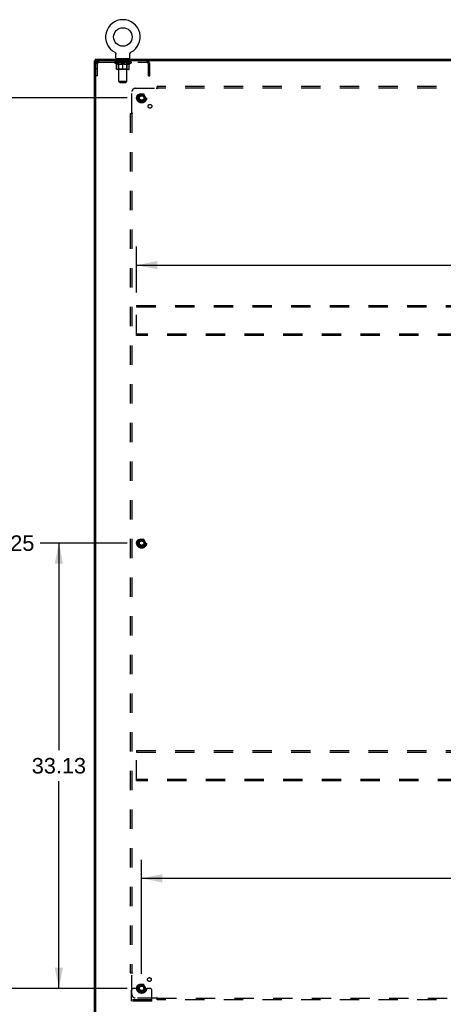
# Model space of a CAD drawing. Header units: inches. Extents: x 0 to 262, y 0 to 169.
# Tile 39 of 40: x 175 to 207, y 57 to 130. Entities that reach past the tile are written whole.
import ezdxf

# ---------------------------------------------------------------- set-up
doc = ezdxf.new("R2010")
doc.units = ezdxf.units.IN
doc.header["$LTSCALE"] = 14.384615
doc.header["$MEASUREMENT"] = 0
doc.linetypes.add('HIDDEN', pattern=[0.2, 0.1, -0.1])
doc.layers.get('0').update_dxf_attribs({"linetype": 'CONTINUOUS'})
for name, color, linetype in [('02___PRT_ALL_AXES', 7, 'CONTINUOUS'), ('BACK_SPLIT_NO', 7, 'CONTINUOUS'), ('DEFAULT_2', 8, 'HIDDEN')]:
    doc.layers.add(name, color=color, linetype=linetype)
doc.styles.get("Standard").update_dxf_attribs({"font": 'arial.ttf'})
doc.dimstyles.new('DIMSTYLE_1', dxfattribs={"dimtxt": 1.153846, "dimasz": 1.538462, "dimexe": 0.09, "dimexo": 0.07, "dimgap": 0.0375, "dimtad": 0, "dimtih": 1, "dimtoh": 1, "dimzin": 4, "dimdsep": 46, "dimtxsty": 'Standard', "dimblk": '_FILLED', "dimblk1": '_FILLED', "dimblk2": '_FILLED', "dimcen": 0.09, "dimazin": 1, "dimtfac": 1, "dimtdec": 3, "dimtofl": 0, "dimtmove": 0, "dimatfit": 3, "dimldrblk": '_FILLED', "dimfxl": 1, "dimtolj": 1, "dimtzin": 4, "dimarcsym": 0})

# ---------------------------------------------------------------- blocks, each defined once
blk = doc.blocks.new('_FILLED')
at = {"color": 0, "linetype": 'ByBlock'}
blk.add_solid([(0, 0), (-1, 0.2), (-1, -0.2)], dxfattribs=at)
blk = doc.blocks.new('*D1')
at = {"layer": 'BACK_SPLIT_NO', "color": 2, "linetype": 'Continuous'}
for p, q in [((183.256, 91.421), (176.793, 91.421)), ((178.178, 91.421), (178.178, 76.012)), ((178.178, 58.296), (178.178, 73.704)), ((183.256, 58.296), (176.793, 58.296))]:
    blk.add_line(p, q, dxfattribs=at)
at = {"layer": 'BACK_SPLIT_NO', "color": 2, "linetype": 'Continuous', "xscale": 1.5384615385, "yscale": 1.5384615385, "zscale": 1.5384615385}
for p, rotation in [((178.178, 91.421), 90), ((178.178, 58.296), 270)]:
    blk.add_blockref('_FILLED', p, dxfattribs=dict(at, rotation=rotation))
at = {"layer": 'BACK_SPLIT_NO', "color": 2, "linetype": 'Continuous', "insert": (178.178, 75.435), "char_height": 1.1538, "width": 4.03203, "attachment_point": 2, "line_spacing_factor": 0.9}
blk.add_mtext('33.13', dxfattribs=at)
blk = doc.blocks.new('*D2')
at = {"layer": 'BACK_SPLIT_NO', "color": 2, "linetype": 'Continuous'}
for p, q in [((183.256, 124.546), (172.953, 124.546)), ((174.337, 124.546), (174.337, 92.575)), ((174.337, 58.296), (174.337, 90.267)), ((183.256, 58.296), (172.953, 58.296))]:
    blk.add_line(p, q, dxfattribs=at)
at = {"layer": 'BACK_SPLIT_NO', "color": 2, "linetype": 'Continuous', "xscale": 1.5384615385, "yscale": 1.5384615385, "zscale": 1.5384615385}
for p, rotation in [((174.337, 124.546), 90), ((174.337, 58.296), 270)]:
    blk.add_blockref('_FILLED', p, dxfattribs=dict(at, rotation=rotation))
at = {"layer": 'BACK_SPLIT_NO', "color": 2, "linetype": 'Continuous', "insert": (174.337, 91.998), "char_height": 1.1538, "width": 4.03203, "attachment_point": 2, "line_spacing_factor": 0.9}
blk.add_mtext('66.25', dxfattribs=at)
blk = doc.blocks.new('*D3')
at = {"layer": 'BACK_SPLIT_NO', "color": 2, "linetype": 'Continuous'}
for p, q in [((184.333, 59.373), (184.333, 67.868)), ((250.583, 59.373), (250.583, 67.868)), ((184.333, 66.483), (214.865, 66.483)), ((250.583, 66.483), (220.051, 66.483))]:
    blk.add_line(p, q, dxfattribs=at)
at = {"layer": 'BACK_SPLIT_NO', "color": 2, "linetype": 'Continuous', "xscale": 1.5384615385, "yscale": 1.5384615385, "zscale": 1.5384615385, "rotation": 180}
blk.add_blockref('_FILLED', (184.333, 66.483), dxfattribs=at)
at = {"layer": 'BACK_SPLIT_NO', "color": 2, "linetype": 'Continuous', "xscale": 1.5384615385, "yscale": 1.5384615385, "zscale": 1.5384615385}
blk.add_blockref('_FILLED', (250.583, 66.483), dxfattribs=at)
at = {"layer": 'BACK_SPLIT_NO', "color": 2, "linetype": 'Continuous', "insert": (217.458, 67.06), "char_height": 1.1538, "width": 4.03203, "attachment_point": 2, "line_spacing_factor": 0.9}
blk.add_mtext('66.25', dxfattribs=at)
blk = doc.blocks.new('*D5')
at = {"layer": 'BACK_SPLIT_NO', "color": 2, "linetype": 'Continuous'}
for p, q in [((183.958, 110.081), (183.958, 113.486)), ((250.958, 110.081), (250.958, 113.486)), ((183.958, 112.102), (214.865, 112.102)), ((250.958, 112.102), (220.051, 112.102))]:
    blk.add_line(p, q, dxfattribs=at)
at = {"layer": 'BACK_SPLIT_NO', "color": 2, "linetype": 'Continuous', "xscale": 1.5384615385, "yscale": 1.5384615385, "zscale": 1.5384615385, "rotation": 180}
blk.add_blockref('_FILLED', (183.958, 112.102), dxfattribs=at)
at = {"layer": 'BACK_SPLIT_NO', "color": 2, "linetype": 'Continuous', "xscale": 1.5384615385, "yscale": 1.5384615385, "zscale": 1.5384615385}
blk.add_blockref('_FILLED', (250.958, 112.102), dxfattribs=at)
at = {"layer": 'BACK_SPLIT_NO', "color": 2, "linetype": 'Continuous', "insert": (217.458, 112.679), "char_height": 1.1538, "width": 4.03203, "attachment_point": 2, "line_spacing_factor": 0.9}
blk.add_mtext('67.00', dxfattribs=at)

msp = doc.modelspace()

# ---------------------------------------------------------------- linework, layer by layer
at = {"color": 7, "linetype": 'Continuous'}
for p, q in [((182.337, 127.939), (182.337, 127.939)), ((182.337, 127.939), (182.342, 127.937)), ((182.34, 127.938), (182.338, 127.939)), ((182.342, 127.937), (182.346, 127.934)), ((182.346, 127.934), (182.35, 127.931)), ((182.35, 127.931), (182.355, 127.928)), ((182.355, 127.928), (182.359, 127.925)), ((182.359, 127.925), (182.363, 127.922)), ((182.363, 127.922), (182.367, 127.918)), ((182.367, 127.919), (182.371, 127.915)), ((182.371, 127.915), (182.374, 127.911)), ((182.374, 127.911), (182.378, 127.907)), ((182.378, 127.907), (182.381, 127.903)), ((182.381, 127.903), (182.384, 127.899)), ((182.384, 127.899), (182.388, 127.895)), ((182.388, 127.895), (182.391, 127.891)), ((182.39, 127.891), (182.393, 127.886)), ((182.393, 127.886), (182.396, 127.882)), ((182.396, 127.882), (182.398, 127.877)), ((182.401, 127.872), (182.403, 127.868)), ((182.403, 127.868), (182.405, 127.863)), ((182.405, 127.863), (182.406, 127.858)), ((182.406, 127.858), (182.408, 127.853)), ((182.408, 127.853), (182.409, 127.848)), ((182.409, 127.848), (182.411, 127.843)), ((182.411, 127.843), (182.412, 127.838)), ((182.412, 127.838), (182.412, 127.832)), ((182.413, 127.827), (182.413, 127.822)), ((182.414, 127.817), (182.414, 127.812)), ((182.414, 127.52), (182.414, 127.812)), ((183.46, 127.52), (183.46, 127.812)), ((183.461, 127.832), (183.462, 127.838)), ((183.461, 127.827), (183.461, 127.832)), ((183.462, 127.838), (183.463, 127.843)), ((183.463, 127.843), (183.464, 127.848)), ((183.464, 127.848), (183.466, 127.853)), ((183.466, 127.853), (183.467, 127.858)), ((183.467, 127.858), (183.469, 127.863)), ((183.469, 127.863), (183.471, 127.868)), ((183.471, 127.868), (183.473, 127.872)), ((183.473, 127.872), (183.475, 127.877)), ((183.475, 127.877), (183.478, 127.882)), ((183.478, 127.882), (183.48, 127.886)), ((183.48, 127.886), (183.483, 127.891)), ((183.483, 127.891), (183.486, 127.895)), ((183.486, 127.895), (183.489, 127.899)), ((183.489, 127.899), (183.492, 127.903)), ((183.492, 127.903), (183.496, 127.907)), ((183.496, 127.907), (183.499, 127.911)), ((183.499, 127.911), (183.503, 127.915)), ((183.503, 127.915), (183.507, 127.919)), ((183.507, 127.918), (183.511, 127.922)), ((183.511, 127.922), (183.515, 127.925)), ((183.515, 127.925), (183.519, 127.928)), ((183.519, 127.928), (183.523, 127.931)), ((183.523, 127.931), (183.527, 127.934)), ((183.527, 127.934), (183.532, 127.937)), ((183.527, 127.934), (183.529, 127.935)), ((183.532, 127.937), (183.536, 127.939)), ((183.535, 127.939), (183.533, 127.938)), ((183.537, 127.939), (183.536, 127.939)), ((180.885, 127.317), (180.833, 127.317)), ((180.885, 127.421), (180.885, 127.317)), ((180.885, 127.421), (253.781, 127.421)), ((180.937, 127.317), (180.937, 127.303)), ((182.437, 127.451), (182.437, 127.421)), ((183.437, 127.451), (182.437, 127.451)), ((183.437, 127.451), (183.437, 127.421))]:
    msp.add_line(p, q, dxfattribs=at)
at = {"color": 3, "linetype": 'Continuous'}
for p, q in [((180.833, 55.525), (180.833, 127.317)), ((253.781, 127.317), (180.885, 127.317)), ((180.937, 55.555), (180.937, 127.287))]:
    msp.add_line(p, q, dxfattribs=at)
at = {"color": 7, "linetype": 'Continuous'}
for points in [[(182.398, 127.877), (182.401, 127.872), (182.403, 127.868)], [(182.412, 127.832), (182.413, 127.827), (182.413, 127.822), (182.414, 127.817)], [(183.46, 127.812), (183.46, 127.817), (183.46, 127.822), (183.461, 127.827)], [(183.46, 127.812), (183.46, 127.817), (183.46, 127.822)]]:
    msp.add_lwpolyline(points, dxfattribs=at)
msp.add_circle((182.937, 129.079), 0.688, dxfattribs=at)
for centre, radius, start, end in [((182.937, 129.079), 1.288, 297.70046, 242.29954), ((182.483, 127.52), 0.069, 180, 270), ((183.391, 127.52), 0.069, 270, 360)]:
    msp.add_arc(centre, radius, start, end, dxfattribs=at)
at = {"color": 3, "linetype": 'Continuous'}
msp.add_arc((180.967, 127.287), 0.03, 90, 180, dxfattribs=at)
at = {"layer": '02___PRT_ALL_AXES', "color": 8, "linetype": 'HIDDEN'}
for p, q in [((182.499, 127.213), (182.499, 127.317)), ((183.374, 127.317), (182.499, 127.317)), ((183.374, 127.213), (182.499, 127.213)), ((183.374, 127.213), (183.374, 127.317))]:
    msp.add_line(p, q, dxfattribs=at)
for centre, radius in [((184.333, 124.546), 0.372), ((184.333, 124.546), 0.356), ((184.333, 124.546), 0.25), ((184.333, 124.546), 0.183), ((184.951, 123.927), 0.141), ((184.333, 91.421), 0.372), ((184.333, 91.421), 0.356), ((184.333, 91.421), 0.25), ((184.333, 91.421), 0.183), ((184.333, 58.296), 0.372), ((184.333, 58.296), 0.356), ((184.913, 58.951), 0.141), ((184.333, 58.296), 0.25), ((184.333, 58.296), 0.183)]:
    msp.add_circle(centre, radius, dxfattribs=at)
at = {"layer": 'DEFAULT_2', "color": 8, "linetype": 'HIDDEN'}
for p, q in [((182.337, 127.939), (182.337, 127.939)), ((182.345, 127.935), (182.346, 127.934)), ((183.536, 127.939), (183.537, 127.939)), ((181.041, 126.192), (181.041, 127.07)), ((181.183, 127.213), (184.69, 127.213)), ((182.304, 127.164), (182.304, 127.211)), ((182.463, 127.052), (182.304, 127.164)), ((183.57, 127.164), (182.304, 127.164)), ((182.313, 127.204), (182.313, 127.211)), ((182.322, 127.201), (182.322, 127.204)), ((182.322, 127.201), (183.552, 127.201)), ((182.331, 127.201), (182.331, 127.204)), ((182.332, 127.201), (182.332, 127.204)), ((182.342, 127.204), (182.342, 127.211)), ((182.358, 127.201), (182.358, 127.204)), ((182.36, 127.201), (182.36, 127.204)), ((182.388, 127.204), (182.388, 127.211)), ((182.403, 127.201), (182.403, 127.204)), ((182.406, 127.201), (182.406, 127.204)), ((182.61, 127.204), (182.409, 127.204)), ((182.452, 127.204), (182.452, 127.211)), ((182.453, 127.201), (182.453, 127.204)), ((182.454, 127.201), (182.454, 127.204)), ((182.457, 127.201), (182.457, 127.204)), ((182.463, 127.052), (182.473, 127.052)), ((182.464, 127.201), (182.464, 127.204)), ((182.464, 127.201), (182.464, 127.204)), ((182.467, 127.201), (182.467, 127.204)), ((182.471, 127.201), (182.471, 127.205)), ((182.473, 126.689), (182.473, 127.096)), ((182.475, 127.201), (182.475, 127.204)), ((182.489, 127.201), (182.489, 127.204)), ((182.507, 127.201), (182.507, 127.204)), ((182.508, 127.201), (182.508, 127.206)), ((182.528, 127.201), (182.528, 127.204)), ((182.528, 127.201), (182.528, 127.204)), ((182.53, 127.204), (182.53, 127.211)), ((182.539, 127.201), (182.539, 127.204)), ((182.544, 127.201), (182.544, 127.204)), ((182.553, 127.201), (182.553, 127.204)), ((182.564, 127.201), (182.564, 127.208)), ((182.58, 127.201), (182.58, 127.204)), ((182.583, 127.201), (182.583, 127.204)), ((182.61, 127.201), (182.61, 127.204)), ((182.677, 127.204), (182.615, 127.204)), ((182.616, 127.052), (182.795, 127.052)), ((182.62, 127.204), (182.62, 127.211)), ((182.624, 127.451), (182.624, 127.421)), ((182.624, 126.692), (182.624, 127.161)), ((182.627, 127.201), (182.627, 127.204)), ((182.632, 127.201), (182.632, 127.204)), ((182.637, 125.77), (182.637, 127.416)), ((182.638, 127.201), (182.638, 127.209)), ((182.642, 127.201), (182.642, 127.204)), ((182.653, 127.201), (182.653, 127.204)), ((182.677, 127.201), (182.677, 127.204)), ((182.752, 127.204), (182.693, 127.204)), ((182.713, 127.201), (182.713, 127.204)), ((182.72, 127.204), (182.72, 127.211)), ((182.724, 127.201), (182.724, 127.204)), ((182.726, 127.201), (182.726, 127.21)), ((182.729, 127.201), (182.729, 127.204)), ((182.736, 127.201), (182.736, 127.204)), ((182.752, 127.201), (182.752, 127.204)), ((182.832, 127.204), (182.778, 127.204)), ((182.791, 127.201), (182.791, 127.204)), ((182.822, 127.204), (182.9, 127.208)), ((182.827, 127.204), (182.827, 127.211)), ((182.827, 127.204), (182.827, 127.211)), ((182.827, 127.211), (182.827, 127.211)), ((182.827, 127.201), (182.827, 127.204)), ((182.831, 127.201), (182.831, 127.204)), ((182.832, 127.201), (182.832, 127.204)), ((182.833, 127.201), (182.833, 127.204)), ((182.868, 127.204), (182.932, 127.204)), ((182.873, 127.201), (182.873, 127.204)), ((182.879, 127.204), (182.879, 127.207)), ((182.9, 127.204), (182.9, 127.208)), ((182.916, 127.201), (182.916, 127.204)), ((182.934, 127.204), (182.934, 127.204)), ((182.934, 127.201), (182.934, 127.204)), ((182.934, 127.201), (182.934, 127.204)), ((182.937, 127.204), (182.937, 127.211)), ((182.937, 127.211), (183.051, 127.204)), ((182.937, 126.652), (182.937, 127.096)), ((182.939, 127.201), (182.939, 127.204)), ((182.939, 127.201), (182.939, 127.204)), ((182.939, 127.204), (182.939, 127.204)), ((182.958, 127.201), (182.958, 127.204)), ((182.958, 127.204), (183.006, 127.204)), ((183, 127.201), (183, 127.204)), ((183.041, 127.201), (183.041, 127.204)), ((183.041, 127.201), (183.041, 127.204)), ((183.041, 127.204), (183.096, 127.204)), ((183.042, 127.201), (183.042, 127.204)), ((183.046, 127.204), (183.046, 127.211)), ((183.046, 127.211), (183.047, 127.211)), ((183.046, 127.201), (183.046, 127.204)), ((183.047, 127.204), (183.047, 127.211)), ((183.078, 127.052), (183.258, 127.052)), ((183.083, 127.201), (183.083, 127.204)), ((183.122, 127.201), (183.122, 127.204)), ((183.122, 127.204), (183.181, 127.204)), ((183.137, 127.201), (183.137, 127.204)), ((183.145, 127.201), (183.145, 127.204)), ((183.147, 127.201), (183.147, 127.21)), ((183.15, 127.201), (183.15, 127.204)), ((183.153, 127.204), (183.153, 127.211)), ((183.161, 127.201), (183.161, 127.204)), ((183.197, 127.201), (183.197, 127.204)), ((183.197, 127.204), (183.259, 127.204)), ((183.221, 127.201), (183.221, 127.204)), ((183.232, 127.201), (183.232, 127.204)), ((183.236, 127.201), (183.236, 127.209)), ((183.237, 125.77), (183.237, 127.416)), ((183.242, 127.201), (183.242, 127.204)), ((183.247, 127.201), (183.247, 127.204)), ((183.249, 127.451), (183.249, 127.421)), ((183.25, 126.692), (183.25, 127.161)), ((183.253, 127.204), (183.253, 127.211)), ((183.264, 127.201), (183.264, 127.204)), ((183.264, 127.204), (183.465, 127.204)), ((183.291, 127.201), (183.291, 127.204)), ((183.294, 127.201), (183.294, 127.204)), ((183.309, 127.201), (183.309, 127.208)), ((183.321, 127.201), (183.321, 127.204)), ((183.33, 127.201), (183.33, 127.204)), ((183.334, 127.201), (183.334, 127.204)), ((183.344, 127.204), (183.344, 127.211)), ((183.345, 127.201), (183.345, 127.204)), ((183.345, 127.201), (183.345, 127.204)), ((183.366, 127.201), (183.366, 127.206)), ((183.366, 127.201), (183.366, 127.204)), ((183.384, 127.201), (183.384, 127.204)), ((183.398, 127.201), (183.398, 127.204)), ((183.4, 126.689), (183.4, 127.096)), ((183.4, 127.052), (183.411, 127.052)), ((183.403, 127.201), (183.403, 127.205)), ((183.406, 127.201), (183.406, 127.204)), ((183.41, 127.201), (183.41, 127.204)), ((183.41, 127.201), (183.41, 127.204)), ((183.411, 127.052), (183.57, 127.164)), ((183.417, 127.201), (183.417, 127.204)), ((183.42, 127.201), (183.42, 127.204)), ((183.421, 127.201), (183.421, 127.204)), ((183.422, 127.204), (183.422, 127.211)), ((183.468, 127.201), (183.468, 127.204)), ((183.471, 127.201), (183.471, 127.204)), ((183.485, 127.204), (183.485, 127.211)), ((183.514, 127.201), (183.514, 127.204)), ((183.516, 127.201), (183.516, 127.204)), ((183.532, 127.204), (183.532, 127.211)), ((183.542, 127.201), (183.542, 127.204)), ((183.543, 127.201), (183.543, 127.204)), ((183.552, 127.201), (183.552, 127.204)), ((183.56, 127.204), (183.56, 127.211)), ((183.57, 127.164), (183.57, 127.211)), ((184.833, 126.192), (184.833, 127.07)), ((184.937, 126.192), (184.937, 127.07)), ((181.041, 126.722), (180.937, 126.722)), ((181.041, 126.192), (180.937, 126.192)), ((183.363, 126.652), (182.51, 126.652)), ((182.624, 126.692), (182.584, 126.652)), ((183.25, 126.692), (182.624, 126.692)), ((183.25, 126.692), (183.289, 126.652)), ((184.937, 126.722), (184.833, 126.722)), ((184.833, 126.192), (184.937, 126.192)), ((182.706, 125.701), (182.637, 125.77)), ((183.237, 125.77), (182.637, 125.77)), ((182.706, 125.701), (183.168, 125.701)), ((183.168, 125.701), (183.237, 125.77)), ((185.472, 125.283), (185.465, 125.276)), ((185.489, 125.224), (185.489, 125.389)), ((249.427, 125.389), (185.489, 125.389)), ((183.614, 123.425), (183.614, 125.014)), ((183.864, 125.264), (185.454, 125.264)), ((184.17, 124.818), (184.015, 124.551)), ((184.015, 124.541), (184.17, 124.273)), ((184.487, 124.823), (184.178, 124.823)), ((184.65, 124.551), (184.496, 124.818)), ((184.496, 124.273), (184.65, 124.541)), ((249.427, 125.264), (185.489, 125.264)), ((184.487, 124.268), (184.178, 124.268)), ((183.489, 123.389), (183.489, 59.452)), ((183.489, 123.389), (183.655, 123.389)), ((183.614, 123.389), (183.614, 59.452)), ((183.958, 109.108), (183.958, 109.004)), ((183.958, 109.108), (250.958, 109.108)), ((183.958, 106.962), (183.958, 109.004)), ((183.958, 109.004), (250.958, 109.004)), ((183.958, 106.858), (183.958, 106.962)), ((250.958, 106.962), (183.958, 106.962)), ((250.958, 106.858), (183.958, 106.858)), ((184.17, 91.693), (184.015, 91.426)), ((184.487, 91.698), (184.178, 91.698)), ((184.65, 91.426), (184.496, 91.693)), ((184.015, 91.416), (184.17, 91.148)), ((184.487, 91.143), (184.178, 91.143)), ((184.496, 91.148), (184.65, 91.416)), ((183.958, 75.983), (183.958, 75.879)), ((183.958, 75.983), (250.958, 75.983)), ((183.958, 73.837), (183.958, 75.879)), ((183.958, 75.879), (250.958, 75.879)), ((183.958, 73.733), (183.958, 73.837)), ((250.958, 73.837), (183.958, 73.837)), ((250.958, 73.733), (183.958, 73.733)), ((183.489, 59.452), (183.655, 59.452)), ((183.595, 59.435), (183.602, 59.428)), ((183.614, 57.827), (183.614, 59.417)), ((183.583, 57.348), (183.583, 58.171)), ((183.797, 58.296), (183.708, 58.296)), ((183.918, 58.296), (183.797, 58.296)), ((184.158, 58.296), (183.918, 58.296)), ((184.17, 58.568), (184.015, 58.301)), ((184.015, 58.291), (184.17, 58.023)), ((184.487, 58.573), (184.178, 58.573)), ((184.487, 58.018), (184.178, 58.018)), ((184.65, 58.301), (184.496, 58.568)), ((184.496, 58.023), (184.65, 58.291)), ((184.508, 58.296), (184.747, 58.296)), ((184.869, 58.296), (184.747, 58.296)), ((184.958, 58.296), (184.869, 58.296)), ((185.083, 57.348), (185.083, 58.171)), ((185.083, 57.452), (183.583, 57.452)), ((185.083, 57.348), (183.583, 57.348)), ((183.83, 57.348), (183.83, 57.452)), ((185.454, 57.577), (183.864, 57.577)), ((184.086, 57.348), (184.086, 57.452)), ((184.58, 57.348), (184.58, 57.452)), ((184.836, 57.348), (184.836, 57.452)), ((185.489, 57.452), (185.489, 57.618)), ((185.489, 57.577), (249.427, 57.577)), ((249.427, 57.452), (185.489, 57.452))]:
    msp.add_line(p, q, dxfattribs=at)
for points in [[(182.623, 127.052), (182.599, 127.057), (182.574, 127.063), (182.549, 127.069), (182.524, 127.077), (182.499, 127.086), (182.473, 127.096)], [(182.473, 127.095), (182.498, 127.085), (182.522, 127.077), (182.546, 127.069), (182.569, 127.063), (182.592, 127.057), (182.616, 127.052)], [(182.937, 127.096), (182.911, 127.086), (182.885, 127.077), (182.86, 127.069), (182.835, 127.063), (182.81, 127.057), (182.786, 127.052)], [(182.795, 127.052), (182.819, 127.057), (182.842, 127.063), (182.865, 127.069), (182.889, 127.077), (182.913, 127.085), (182.937, 127.094)], [(183.088, 127.052), (183.063, 127.057), (183.038, 127.063), (183.013, 127.069), (182.988, 127.077), (182.963, 127.086), (182.937, 127.096)], [(182.937, 127.094), (182.961, 127.085), (182.985, 127.077), (183.009, 127.069), (183.032, 127.063), (183.055, 127.057), (183.078, 127.052)], [(183.4, 127.096), (183.374, 127.086), (183.349, 127.077), (183.324, 127.069), (183.299, 127.062), (183.275, 127.057), (183.25, 127.052)], [(183.258, 127.052), (183.281, 127.057), (183.305, 127.063), (183.328, 127.069), (183.352, 127.077), (183.376, 127.085), (183.4, 127.095)], [(185.465, 125.276), (185.463, 125.274), (185.461, 125.272), (185.459, 125.27), (185.457, 125.268), (185.455, 125.266), (185.454, 125.264)], [(185.489, 125.303), (185.487, 125.301), (185.485, 125.298), (185.484, 125.296), (185.482, 125.294), (185.48, 125.292), (185.479, 125.29), (185.477, 125.288), (185.475, 125.286), (185.474, 125.285), (185.472, 125.283)], [(185.467, 125.245), (185.464, 125.25), (185.462, 125.252), (185.461, 125.254), (185.46, 125.257), (185.458, 125.259), (185.457, 125.261), (185.455, 125.263), (185.454, 125.264)], [(185.489, 125.224), (185.487, 125.224), (185.485, 125.225), (185.484, 125.226), (185.482, 125.227), (185.481, 125.228), (185.479, 125.229), (185.478, 125.23), (185.476, 125.232), (185.475, 125.234), (185.473, 125.235), (185.472, 125.237), (185.471, 125.239), (185.469, 125.241), (185.468, 125.243), (185.467, 125.245)], [(183.575, 123.389), (183.578, 123.391), (183.58, 123.393), (183.582, 123.395), (183.585, 123.396), (183.587, 123.398), (183.588, 123.4), (183.59, 123.402), (183.592, 123.403), (183.594, 123.405), (183.595, 123.406), (183.6, 123.412)], [(183.6, 123.412), (183.602, 123.414), (183.604, 123.416), (183.607, 123.418), (183.609, 123.42), (183.611, 123.422), (183.612, 123.423), (183.614, 123.425)], [(183.629, 123.415), (183.626, 123.416), (183.624, 123.417), (183.622, 123.419), (183.62, 123.42), (183.618, 123.422), (183.616, 123.423), (183.614, 123.425)], [(183.655, 123.389), (183.654, 123.391), (183.653, 123.393), (183.653, 123.395), (183.652, 123.396), (183.651, 123.398), (183.649, 123.399), (183.648, 123.401), (183.646, 123.402), (183.645, 123.404), (183.643, 123.405), (183.641, 123.407), (183.64, 123.408), (183.638, 123.409), (183.635, 123.411), (183.633, 123.412), (183.629, 123.415)], [(183.575, 59.452), (183.578, 59.45), (183.58, 59.448), (183.582, 59.447), (183.585, 59.445), (183.587, 59.443), (183.588, 59.442), (183.59, 59.44), (183.592, 59.438), (183.594, 59.437), (183.595, 59.435)], [(183.602, 59.428), (183.604, 59.426), (183.607, 59.424), (183.609, 59.422), (183.611, 59.42), (183.612, 59.418), (183.614, 59.417)], [(183.633, 59.43), (183.629, 59.427), (183.626, 59.425), (183.624, 59.424), (183.622, 59.422), (183.62, 59.421), (183.618, 59.419), (183.616, 59.418), (183.614, 59.417)], [(183.655, 59.452), (183.654, 59.45), (183.653, 59.448), (183.653, 59.447), (183.652, 59.445), (183.651, 59.444), (183.649, 59.442), (183.648, 59.441), (183.646, 59.439), (183.645, 59.438), (183.643, 59.436), (183.641, 59.435), (183.64, 59.434), (183.638, 59.432), (183.635, 59.431), (183.633, 59.43)], [(185.464, 57.592), (185.462, 57.589), (185.461, 57.587), (185.46, 57.585), (185.458, 57.583), (185.457, 57.581), (185.455, 57.579), (185.454, 57.577)], [(185.467, 57.563), (185.465, 57.565), (185.463, 57.567), (185.461, 57.569), (185.459, 57.571), (185.457, 57.573), (185.455, 57.575), (185.454, 57.577)], [(185.489, 57.618), (185.487, 57.617), (185.485, 57.616), (185.484, 57.616), (185.482, 57.615), (185.481, 57.613), (185.479, 57.612), (185.478, 57.611), (185.476, 57.609), (185.475, 57.608), (185.473, 57.606), (185.472, 57.604), (185.471, 57.603), (185.469, 57.601), (185.468, 57.598), (185.467, 57.596), (185.464, 57.592)], [(185.489, 57.538), (185.487, 57.541), (185.485, 57.543), (185.484, 57.545), (185.482, 57.548), (185.48, 57.55), (185.479, 57.551), (185.477, 57.553), (185.475, 57.555), (185.474, 57.557), (185.472, 57.558), (185.467, 57.563)]]:
    msp.add_lwpolyline(points, dxfattribs=at)
for centre, radius in [((184.333, 124.546), 0.318), ((184.333, 124.546), 0.204), ((184.333, 124.546), 0.183), ((184.333, 124.546), 0.183), ((184.333, 124.546), 0.166), ((184.333, 91.421), 0.318), ((184.333, 91.421), 0.204), ((184.333, 91.421), 0.183), ((184.333, 91.421), 0.183), ((184.333, 91.421), 0.166), ((184.333, 58.296), 0.318), ((184.333, 58.296), 0.204), ((184.333, 58.296), 0.183), ((184.333, 58.296), 0.183), ((184.333, 58.296), 0.166)]:
    msp.add_circle(centre, radius, dxfattribs=at)
for centre, radius, start, end in [((181.183, 127.07), 0.246, 90, 180), ((181.183, 127.07), 0.142, 90, 180), ((182.584, 127.161), 0.0398, 0, 90), ((182.602, 127.416), 0.0345, 0, 90), ((183.271, 127.416), 0.0345, 90, 180), ((183.289, 127.161), 0.0398, 90, 180), ((184.69, 127.07), 0.246, 0, 90), ((184.69, 127.07), 0.142, 0, 90), ((182.51, 126.689), 0.0371, 180, 270), ((183.363, 126.689), 0.0371, 270, 360), ((183.864, 125.014), 0.25, 90, 180), ((184.024, 124.546), 0.01, 150.01268, 209.98829), ((184.178, 124.813), 0.01, 90.01235, 149.98915), ((184.487, 124.813), 0.01, 30.01204, 89.98872), ((184.642, 124.546), 0.01, 330.01268, 29.98829), ((184.178, 124.278), 0.01, 210.01204, 269.98872), ((184.487, 124.278), 0.01, 270.01235, 329.98915), ((184.178, 91.688), 0.01, 90.01235, 149.98915), ((184.487, 91.688), 0.01, 30.01204, 89.98872), ((184.024, 91.421), 0.01, 150.01268, 209.98829), ((184.178, 91.153), 0.01, 210.01204, 269.98872), ((184.487, 91.153), 0.01, 270.01235, 329.98915), ((184.642, 91.421), 0.01, 330.01268, 29.98829), ((183.708, 58.171), 0.125, 90, 180), ((184.024, 58.296), 0.01, 150.01268, 209.98829), ((184.333, 58.296), 0.175, 180, 360), ((184.178, 58.563), 0.01, 90.01235, 149.98915), ((184.178, 58.028), 0.01, 210.01204, 269.98872), ((184.487, 58.563), 0.01, 30.01204, 89.98872), ((184.487, 58.028), 0.01, 270.01235, 329.98915), ((184.642, 58.296), 0.01, 330.01268, 29.98829), ((184.958, 58.171), 0.125, 0, 90), ((183.864, 57.827), 0.25, 180, 270)]:
    msp.add_arc(centre, radius, start, end, dxfattribs=at)
for centre, major_axis, ratio, start_param, end_param in [((182.937, 127.211), (0.633, 0.007), 0.05963, 2.96643, 3.140963), ((182.284, 127.199), (0.198, 0), 0.060556, 0.430652, 1.470503), ((182.937, 127.211), (0.633, 0), 0.060556, -3.141593, -2.96706), ((182.284, 127.192), (0.198, 0.002), 0.05963, 1.376596, 1.469874), ((182.937, 127.211), (0.633, 0.013), 0.05688, 2.791345, 2.965878), ((182.259, 127.199), (0.198, 0.002), 0.05963, 0.25549, 1.295341), ((182.328, 127.199), (0.198, -0.002), 0.05963, 0.605815, 1.645666), ((182.937, 127.211), (0.633, -0.007), 0.05963, -2.96643, -2.791898), ((182.328, 127.192), (0.198, 0), 0.060556, 1.551758, 1.645036), ((182.259, 127.192), (0.198, 0.004), 0.05688, 1.20151, 1.294789), ((182.329, 127.194), (0.164, 0.002), 0.05963, 1.065228, 1.614276), ((182.309, 127.194), (0.164, 0.003), 0.05688, 0.890143, 1.43919), ((182.367, 127.194), (0.164, 0), 0.060556, 1.240391, 1.789438), ((182.937, 127.211), (0.633, 0.019), 0.052395, 2.616403, 2.790936), ((182.256, 127.199), (0.198, 0.004), 0.05688, 0.080405, 1.120256), ((182.39, 127.199), (0.198, -0.004), 0.05688, 0.7809, 1.820751), ((182.937, 127.211), (0.633, -0.013), 0.05688, -2.791345, -2.616812), ((182.39, 127.192), (0.198, -0.002), 0.05963, 1.72692, 1.820198), ((182.256, 127.192), (0.198, 0.006), 0.052395, 1.026568, 1.119847), ((182.309, 127.194), (0.164, 0.005), 0.052395, 0.715201, 1.264248), ((182.423, 127.194), (0.164, -0.002), 0.05963, 1.415553, 1.9646), ((182.937, 127.211), (0.633, 0.025), 0.046319, 2.441654, 2.616187), ((182.47, 127.199), (0.198, -0.006), 0.052395, 0.955842, 1.995693), ((182.937, 127.211), (0.633, -0.019), 0.052395, -2.616403, -2.44187), ((182.273, 127.199), (0.198, 0.006), 0.052395, -0.094537, 0.945314), ((182.47, 127.192), (0.198, -0.004), 0.05688, 1.902006, 1.995284), ((182.273, 127.192), (0.198, 0.008), 0.046319, 0.851819, 0.945098), ((182.327, 127.194), (0.164, 0.006), 0.046319, 0.540452, 1.089499), ((182.494, 127.194), (0.164, -0.003), 0.05688, 1.590638, 2.139686), ((182.937, 127.211), (0.633, 0.029), 0.038841, 2.267123, 2.441656), ((182.563, 127.199), (0.198, -0.008), 0.046319, 1.130591, 2.170442), ((182.31, 127.199), (0.198, 0.008), 0.046319, -0.269286, 0.770565), ((182.937, 127.211), (0.633, -0.025), 0.046319, -2.441654, -2.267121), ((182.563, 127.192), (0.198, -0.006), 0.052395, 2.076947, 2.170226), ((182.31, 127.192), (0.198, 0.009), 0.038841, 0.677289, 0.770567), ((182.364, 127.194), (0.164, 0.008), 0.038841, 0.365921, 0.914969), ((182.578, 127.194), (0.164, -0.005), 0.052395, 1.76558, 2.314627), ((182.937, 127.211), (0.633, 0.033), 0.030195, 2.09281, 2.267343), ((182.668, 127.199), (0.198, -0.009), 0.038841, 1.305122, 2.344973), ((182.366, 127.199), (0.198, 0.009), 0.038841, -0.443817, 0.596034), ((182.937, 127.211), (0.633, -0.029), 0.038841, -2.267123, -2.092591), ((182.668, 127.192), (0.198, -0.008), 0.046319, 2.251696, 2.344975), ((182.366, 127.192), (0.198, 0.01), 0.030195, 0.502975, 0.596254), ((182.418, 127.194), (0.164, 0.009), 0.030195, 0.191608, 0.740655), ((182.674, 127.194), (0.164, -0.006), 0.046319, 1.940329, 2.489376), ((182.439, 127.199), (0.198, 0.01), 0.030195, -0.61813, 0.421721), ((182.937, 127.211), (0.633, 0.036), 0.020645, 1.918687, 2.09322), ((182.781, 127.199), (0.198, -0.01), 0.030195, 1.479435, 2.519286), ((182.937, 127.211), (0.633, -0.033), 0.030195, -2.09281, -1.918277), ((182.781, 127.192), (0.198, -0.009), 0.038841, 2.426227, 2.519505), ((182.439, 127.192), (0.198, 0.011), 0.020645, 0.328852, 0.422131), ((182.488, 127.194), (0.164, 0.009), 0.020645, 0.017485, 0.566532), ((182.777, 127.194), (0.164, -0.008), 0.038841, 2.11486, 2.663907), ((182.528, 127.199), (0.198, 0.011), 0.020645, -0.792253, 0.247598), ((182.937, 127.211), (0.633, 0.038), 0.010478, 1.744704, 1.919237), ((182.899, 127.199), (0.198, -0.011), 0.020645, 1.653558, 2.693409), ((182.937, 127.211), (0.633, -0.036), 0.020645, -1.918687, -1.744154), ((182.899, 127.192), (0.198, -0.01), 0.030195, 2.60054, 2.693819), ((182.528, 127.192), (0.198, 0.012), 0.010478, 0.154869, 0.248148), ((182.572, 127.194), (0.164, 0.01), 0.010478, 6.126688, 6.675735), ((182.886, 127.194), (0.164, -0.009), 0.030195, 2.289173, 2.83822), ((182.629, 127.199), (0.198, 0.012), 0.010478, -0.966236, -0.000846), ((183.018, 127.199), (0.198, -0.012), 0.010478, 1.827541, 2.867392), ((182.937, 127.211), (0.633, -0.038), 0.010478, -1.744704, -1.570171), ((183.018, 127.192), (0.198, -0.011), 0.020645, 2.774664, 2.867942), ((182.996, 127.194), (0.164, -0.009), 0.020645, 2.463296, 3.012344), ((182.856, 127.199), (0.198, 0.012), 0.010478, 0.274201, 1.314052), ((182.77, 127.194), (0.164, 0.01), 0.010478, -0.000298, 0.504314), ((182.74, 127.192), (0.198, 0.012), 0.010478, 0.192946, 0.399283), ((182.937, 127.211), (0.633, 0.038), 0.010478, -1.578586, -1.396888), ((183.134, 127.192), (0.198, -0.012), 0.010478, 2.948646, 3.041925), ((183.104, 127.194), (0.164, -0.01), 0.010478, 2.637279, 3.142076), ((182.975, 127.199), (0.198, 0.011), 0.020645, 0.448184, 1.488034), ((182.878, 127.194), (0.164, 0.009), 0.020645, 0.129249, 0.678296), ((182.856, 127.192), (0.198, 0.011), 0.020645, 0.273651, 0.366929), ((183.244, 127.199), (0.198, -0.012), 0.010478, -3.140747, -2.175357), ((182.937, 127.211), (0.633, 0.036), 0.020645, -1.397439, -1.222906), ((182.937, 127.211), (0.633, -0.038), 0.010478, 1.222355, 1.396888), ((183.093, 127.199), (0.198, 0.01), 0.030195, 0.622307, 1.662158), ((182.988, 127.194), (0.164, 0.009), 0.030195, 0.303372, 0.852419), ((183.301, 127.194), (0.164, -0.01), 0.010478, 2.749043, 3.29809), ((183.345, 127.199), (0.198, -0.011), 0.020645, 2.893995, 3.933846), ((182.975, 127.192), (0.198, 0.01), 0.030195, 0.447774, 0.541052), ((183.345, 127.192), (0.198, -0.012), 0.010478, 2.893445, 2.986723), ((182.937, 127.211), (0.633, 0.033), 0.030195, -1.223315, -1.048783), ((182.937, 127.211), (0.633, -0.036), 0.020645, 1.048373, 1.222906), ((183.206, 127.199), (0.198, 0.009), 0.038841, 0.79662, 1.836471), ((183.096, 127.194), (0.164, 0.008), 0.038841, 0.477686, 1.026733), ((183.385, 127.194), (0.164, -0.009), 0.020645, 2.57506, 3.124108), ((183.434, 127.199), (0.198, -0.01), 0.030195, 2.719872, 3.759723), ((183.31, 127.199), (0.198, 0.008), 0.046319, 0.971151, 2.011002), ((183.093, 127.192), (0.198, 0.009), 0.038841, 0.622087, 0.715366), ((183.434, 127.192), (0.198, -0.011), 0.020645, 2.719462, 2.812741), ((182.937, 127.211), (0.633, 0.029), 0.038841, -1.049002, -0.874469), ((182.937, 127.211), (0.633, -0.033), 0.030195, 0.87425, 1.048783), ((183.2, 127.194), (0.164, 0.006), 0.046319, 0.652216, 1.201263), ((183.404, 127.199), (0.198, 0.006), 0.052395, 1.1459, 2.185751), ((183.455, 127.194), (0.164, -0.009), 0.030195, 2.400937, 2.949985), ((183.508, 127.199), (0.198, -0.009), 0.038841, 2.545558, 3.585409), ((183.295, 127.194), (0.164, 0.005), 0.052395, 0.826965, 1.376012), ((183.206, 127.192), (0.198, 0.008), 0.046319, 0.796618, 0.889896), ((183.508, 127.192), (0.198, -0.01), 0.030195, 2.545339, 2.638617), ((183.483, 127.199), (0.198, 0.004), 0.05688, 1.320842, 2.360692), ((182.937, 127.211), (0.633, 0.025), 0.046319, -0.874471, -0.699939), ((182.937, 127.211), (0.633, -0.029), 0.038841, 0.699936, 0.874469), ((183.564, 127.199), (0.198, -0.008), 0.046319, 2.371028, 3.410879), ((183.51, 127.194), (0.164, -0.008), 0.038841, 2.226624, 2.775671), ((183.546, 127.199), (0.198, 0.002), 0.05963, 1.495927, 2.535778), ((183.38, 127.194), (0.164, 0.003), 0.05688, 1.001907, 1.550954), ((183.601, 127.199), (0.198, -0.006), 0.052395, 2.196279, 3.23613), ((183.31, 127.192), (0.198, 0.006), 0.052395, 0.971367, 1.064645), ((183.547, 127.194), (0.164, -0.006), 0.046319, 2.052093, 2.601141), ((183.59, 127.199), (0.198, 0), 0.060556, 1.671089, 2.71094), ((183.564, 127.192), (0.198, -0.009), 0.038841, 2.371026, 2.464304), ((183.618, 127.199), (0.198, -0.004), 0.05688, 2.021337, 3.061188), ((182.937, 127.211), (0.633, 0.019), 0.052395, -0.699723, -0.52519), ((182.937, 127.211), (0.633, -0.025), 0.046319, 0.525406, 0.699939), ((183.614, 127.199), (0.198, -0.002), 0.05963, 1.846251, 2.886102), ((183.451, 127.194), (0.164, 0.002), 0.05963, 1.176993, 1.72604), ((183.565, 127.194), (0.164, -0.005), 0.052395, 1.877344, 2.426392), ((183.506, 127.194), (0.164, 0), 0.060556, 1.352155, 1.901202), ((183.564, 127.194), (0.164, -0.003), 0.05688, 1.702402, 2.25145), ((183.545, 127.194), (0.164, -0.002), 0.05963, 1.527317, 2.076364), ((183.404, 127.192), (0.198, 0.004), 0.05688, 1.146309, 1.239587), ((183.601, 127.192), (0.198, -0.008), 0.046319, 2.196495, 2.289773), ((182.937, 127.211), (0.633, 0.013), 0.05688, -0.524781, -0.350248), ((182.937, 127.211), (0.633, -0.019), 0.052395, 0.350657, 0.52519), ((183.483, 127.192), (0.198, 0.002), 0.05963, 1.321394, 1.414673), ((183.618, 127.192), (0.198, -0.006), 0.052395, 2.021746, 2.115024), ((182.937, 127.211), (0.633, 0.007), 0.05963, -0.349695, -0.175162), ((182.937, 127.211), (0.633, -0.013), 0.05688, 0.175715, 0.350248), ((183.546, 127.192), (0.198, 0), 0.060556, 1.496556, 1.589835), ((183.614, 127.192), (0.198, -0.004), 0.05688, 1.846804, 1.940083), ((183.59, 127.192), (0.198, -0.002), 0.05963, 1.671719, 1.764997), ((182.937, 127.211), (0.633, 0), 0.060556, -0.174533, 0), ((182.937, 127.211), (0.633, -0.007), 0.05963, 0.000629, 0.175162)]:
    msp.add_ellipse(centre, major_axis=major_axis, ratio=ratio, start_param=start_param, end_param=end_param, dxfattribs=at)

# ---------------------------------------------------------------- dimensions: what is measured, and where the dimension line sits
at = {"layer": 'BACK_SPLIT_NO', "color": 2, "linetype": 'Continuous'}
for base, p1, p2, angle, picture, middle in [((174.337, 58.296), (183.326, 124.546), (183.326, 58.296), 270, '*D2', (174.333, 91.414)), ((178.177872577, 91.420704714), (183.325844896, 58.295704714), (183.325844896, 91.420704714), 90, '*D1', (178.17542349, 74.851770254)), ((184.333, 66.483), (250.583, 59.303), (184.333, 59.303), 180, '*D3', (217.453, 66.477))]:
    dim = msp.add_linear_dim(base=base, p1=p1, p2=p2, angle=angle, dimstyle='DIMSTYLE_1', dxfattribs=at)
    dim.commit()
    dim.dimension.update_dxf_attribs({"geometry": picture, "text_midpoint": middle, "dimtype": 160})
dim = msp.add_linear_dim(base=(250.958, 112.102), p1=(183.958, 110.011), p2=(250.958, 110.011), dimstyle='DIMSTYLE_1', dxfattribs=at)
dim.commit()
dim.dimension.update_dxf_attribs({"geometry": '*D5', "text_midpoint": (217.449, 112.095), "dimtype": 160})

doc.saveas('drawing.dxf')
